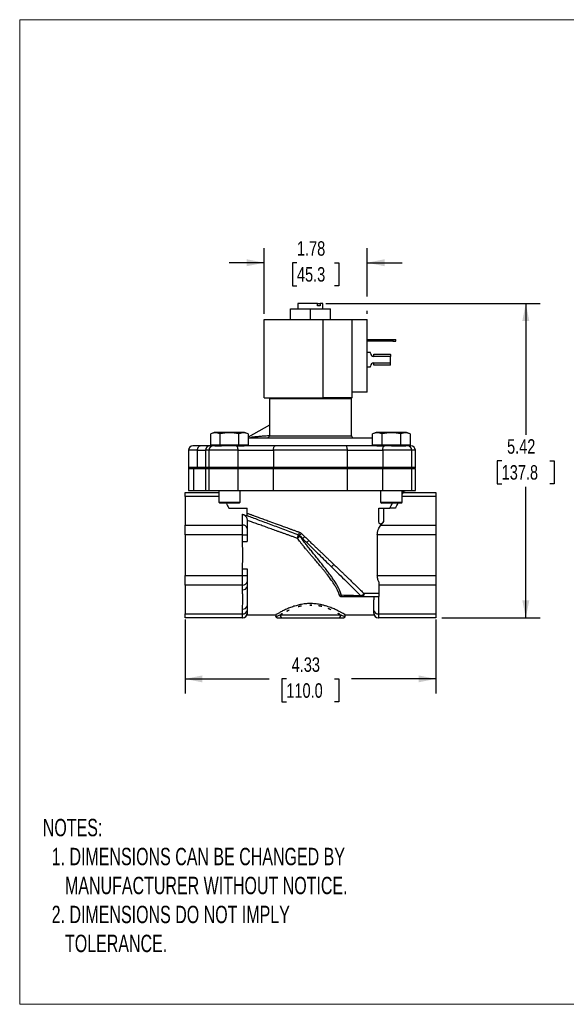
# Model space of a CAD drawing. Header units: inches. Extents: x 0 to 22, y 0 to 17.
# Tile 1 of 6: x 0 to 9.4, y 0 to 17. Entities that reach past the tile are written whole.
import ezdxf

# ---------------------------------------------------------------- set-up
doc = ezdxf.new("R2010")
doc.units = ezdxf.units.IN
doc.header["$LTSCALE"] = 2
doc.header["$MEASUREMENT"] = 0
doc.linetypes.add('SLD-Solid', pattern=[0])
doc.layers.add('DIMENSIONS', color=140, linetype='SLD-Solid', lineweight=25)
doc.layers.add('TEXT', color=140, linetype='SLD-Solid', lineweight=25)
doc.layers.add('SLD-DEFPOINTS', color=7, linetype='Continuous')
doc.styles.add('SLDTEXTSTYLE0', font='TXT', dxfattribs={"width": 0.75})
doc.styles.add('SLDTEXTSTYLE1', font='TXT', dxfattribs={"width": 0.688})
doc.dimstyles.new('SLDDIMSTYLE0', dxfattribs={"dimtxt": 0.25, "dimasz": 0.3, "dimexe": 0, "dimexo": 0.0625, "dimgap": 0.0625, "dimtad": 0, "dimtih": 1, "dimtoh": 1, "dimrnd": 1e-09, "dimzin": 12, "dimdsep": 46, "dimtxsty": 'SLDTEXTSTYLE0', "dimsah": 1, "dimcen": 0.09, "dimadec": 0, "dimazin": 3, "dimtfac": 1, "dimtofl": 0, "dimtmove": 0, "dimatfit": 3, "dimfxl": 0, "dimfrac": 2, "dimtolj": 1, "dimtzin": 12, "dimarcsym": 0})
doc.dimstyles.new('SLDDIMSTYLE1', dxfattribs={"dimtxt": 0.25, "dimasz": 0.3, "dimexe": 0, "dimexo": 0.0625, "dimgap": 0.0625, "dimtad": 0, "dimtih": 1, "dimtoh": 1, "dimrnd": 1e-09, "dimzin": 12, "dimdsep": 46, "dimtxsty": 'SLDTEXTSTYLE0', "dimsah": 1, "dimcen": 0.09, "dimadec": 0, "dimazin": 3, "dimtfac": 1, "dimtmove": 0, "dimatfit": 0, "dimfxl": 0, "dimfrac": 2, "dimtolj": 1, "dimtzin": 12, "dimarcsym": 0})

# ---------------------------------------------------------------- blocks, each defined once
blk = doc.blocks.new('Block2')
at = {"color": 7, "linetype": 'SLD-Solid', "lineweight": 18}
for p, q in [((22, 17), (0, 17)), ((0, 0), (0, 17)), ((22, 0), (0, 0))]:
    blk.add_line(p, q, dxfattribs=at)
blk = doc.blocks.new('_D')
at = {"layer": 'DIMENSIONS'}
for p, q in [((5.284, 12.098), (8.984, 12.098)), ((8.734, 12.098), (8.734, 9.835)), ((8.318, 9.384), (8.242, 9.384)), ((8.242, 9.384), (8.242, 8.987)), ((9.15, 9.384), (9.226, 9.384)), ((9.226, 9.384), (9.226, 8.987)), ((8.242, 8.987), (8.318, 8.987)), ((8.734, 6.674), (8.734, 8.936)), ((9.226, 8.987), (9.15, 8.987)), ((7.283, 6.674), (8.984, 6.674))]:
    blk.add_line(p, q, dxfattribs=at)
for points in [[(8.734, 12.098), (8.674, 11.798), (8.794, 11.798)], [(8.734, 6.674), (8.794, 6.974), (8.674, 6.974)]]:
    blk.add_solid(points, dxfattribs=at)
at = {"layer": 'DIMENSIONS', "char_height": 0.25, "attachment_point": 1, "style": 'SLDTEXTSTYLE0'}
for s, insert in [('5.42', (8.411, 9.757)), ('137.8', (8.318, 9.309))]:
    blk.add_mtext(s, dxfattribs=dict(at, insert=insert))
blk = doc.blocks.new('_D_1')
at = {"layer": 'DIMENSIONS'}
for p, q in [((4.217, 11.922), (4.217, 13.054)), ((5.999, 12.223), (5.999, 13.054)), ((4.217, 12.804), (3.617, 12.804)), ((4.785, 12.802), (4.709, 12.802)), ((4.709, 12.802), (4.709, 12.406)), ((5.431, 12.802), (5.508, 12.802)), ((5.508, 12.802), (5.508, 12.406)), ((5.999, 12.804), (6.599, 12.804)), ((4.709, 12.406), (4.785, 12.406)), ((5.508, 12.406), (5.431, 12.406)), ((5.999, 11.922), (5.999, 11.973))]:
    blk.add_line(p, q, dxfattribs=at)
for points in [[(4.217, 12.804), (3.917, 12.864), (3.917, 12.744)], [(5.999, 12.804), (6.299, 12.744), (6.299, 12.864)]]:
    blk.add_solid(points, dxfattribs=at)
at = {"layer": 'DIMENSIONS', "char_height": 0.25, "attachment_point": 1, "style": 'SLDTEXTSTYLE0'}
for s, insert in [('1.78', (4.785, 13.175)), ('45.3', (4.785, 12.728))]:
    blk.add_mtext(s, dxfattribs=dict(at, insert=insert))
blk = doc.blocks.new('_D_2')
at = {"layer": 'DIMENSIONS'}
for p, q in [((2.853, 6.643), (2.853, 5.369)), ((7.183, 6.643), (7.183, 5.369)), ((2.853, 5.619), (4.307, 5.619)), ((4.602, 5.617), (4.526, 5.617)), ((4.526, 5.617), (4.526, 5.22)), ((5.433, 5.617), (5.51, 5.617)), ((5.51, 5.617), (5.51, 5.22)), ((7.183, 5.619), (5.729, 5.619)), ((4.526, 5.22), (4.602, 5.22)), ((5.51, 5.22), (5.433, 5.22))]:
    blk.add_line(p, q, dxfattribs=at)
for points in [[(2.853, 5.619), (3.153, 5.559), (3.153, 5.679)], [(7.183, 5.619), (6.883, 5.679), (6.883, 5.559)]]:
    blk.add_solid(points, dxfattribs=at)
at = {"layer": 'DIMENSIONS', "char_height": 0.25, "attachment_point": 1, "style": 'SLDTEXTSTYLE0'}
for s, insert in [('4.33', (4.694, 5.99)), ('110.0', (4.602, 5.543))]:
    blk.add_mtext(s, dxfattribs=dict(at, insert=insert))

msp = doc.modelspace()

# ---------------------------------------------------------------- linework, layer by layer
for p, q in [((4.8, 12.098), (4.8, 12.008)), ((5.14, 12.098), (4.8, 12.098)), ((5.14, 12.058), (5.14, 12.098)), ((5.14, 12.098), (5.184, 12.098)), ((5.184, 12.098), (5.184, 12.058)), ((5.234, 12.098), (5.184, 12.098)), ((5.234, 12.008), (5.234, 12.098)), ((4.673, 11.822), (4.673, 12.008)), ((4.673, 12.008), (5.017, 12.008)), ((5.017, 11.822), (5.017, 12.008)), ((5.017, 12.008), (5.361, 12.008)), ((5.184, 12.058), (5.14, 12.058)), ((5.361, 11.822), (5.361, 12.008)), ((4.217, 10.472), (4.217, 11.822)), ((5.238, 10.472), (5.238, 11.822)), ((5.238, 11.822), (5.739, 11.822)), ((5.739, 10.572), (5.739, 11.822)), ((5.739, 11.822), (5.999, 11.822)), ((5.999, 10.572), (5.999, 11.822)), ((5.999, 11.481), (6.44, 11.481)), ((6.44, 11.449), (5.999, 11.449)), ((6.44, 11.481), (6.44, 11.449)), ((6.44, 11.481), (6.49, 11.481)), ((6.44, 11.449), (6.49, 11.449)), ((6.49, 11.449), (6.49, 11.481)), ((6.053, 11.256), (5.999, 11.256)), ((6.053, 11.244), (6.053, 11.256)), ((6.113, 11.184), (6.113, 11.225)), ((6.113, 11.225), (6.392, 11.225)), ((6.376, 11.225), (6.392, 11.225)), ((6.399, 11.222), (6.399, 11.184)), ((6.399, 11.184), (6.113, 11.184)), ((6.113, 11.077), (6.399, 11.077)), ((6.113, 11.036), (6.113, 11.077)), ((6.399, 11.077), (6.399, 11.184)), ((6.399, 11.039), (6.399, 11.077)), ((5.999, 11.006), (6.053, 11.006)), ((6.053, 11.006), (6.053, 11.017)), ((6.392, 11.036), (6.113, 11.036)), ((5.739, 10.472), (5.739, 10.572)), ((5.999, 10.572), (5.739, 10.572)), ((4.309, 10.456), (4.309, 9.814)), ((5.017, 10.456), (4.309, 10.456)), ((5.726, 10.456), (5.017, 10.456)), ((5.739, 10.472), (5.238, 10.472)), ((5.726, 9.814), (5.726, 10.456)), ((3.359, 9.873), (3.297, 9.851)), ((3.62, 9.873), (3.359, 9.873)), ((3.882, 9.873), (3.62, 9.873)), ((3.944, 9.851), (3.882, 9.873)), ((4.309, 9.997), (3.944, 9.791)), ((6.153, 9.873), (6.091, 9.851)), ((6.414, 9.873), (6.153, 9.873)), ((6.676, 9.873), (6.414, 9.873)), ((6.738, 9.851), (6.676, 9.873)), ((3.297, 9.655), (3.297, 9.851)), ((3.459, 9.655), (3.459, 9.851)), ((3.782, 9.655), (3.782, 9.851)), ((3.944, 9.851), (3.944, 9.655)), ((6.091, 9.777), (3.944, 9.777)), ((4.309, 9.814), (5.726, 9.814)), ((5.017, 9.783), (6.091, 9.783)), ((6.091, 9.655), (6.091, 9.851)), ((6.253, 9.655), (6.253, 9.851)), ((6.576, 9.655), (6.576, 9.851)), ((6.738, 9.851), (6.738, 9.655)), ((2.911, 9.566), (2.911, 9.268)), ((3.07, 9.566), (2.911, 9.566)), ((3.114, 9.645), (2.99, 9.645)), ((3.07, 9.268), (3.07, 9.566)), ((3.07, 9.566), (3.206, 9.566)), ((3.206, 9.566), (3.206, 9.268)), ((3.266, 9.566), (3.206, 9.566)), ((3.266, 9.566), (3.266, 9.268)), ((3.769, 9.566), (3.266, 9.566)), ((3.34, 9.645), (3.285, 9.645)), ((3.459, 9.655), (3.297, 9.655)), ((3.368, 9.645), (3.344, 9.645)), ((3.368, 9.655), (3.368, 9.645)), ((3.368, 9.645), (3.481, 9.645)), ((3.782, 9.655), (3.459, 9.655)), ((3.736, 9.645), (3.62, 9.645)), ((3.736, 9.645), (3.872, 9.645)), ((3.769, 9.268), (3.769, 9.566)), ((3.769, 9.566), (4.379, 9.566)), ((3.944, 9.655), (3.782, 9.655)), ((3.872, 9.645), (3.872, 9.655)), ((3.872, 9.648), (3.891, 9.648)), ((3.9, 9.648), (4.062, 9.648)), ((4.071, 9.648), (5.788, 9.648)), ((5.656, 9.566), (4.379, 9.566)), ((4.379, 9.566), (4.379, 9.268)), ((5.656, 9.268), (5.656, 9.566)), ((5.656, 9.566), (6.265, 9.566)), ((5.971, 9.648), (6.162, 9.648)), ((6.253, 9.655), (6.091, 9.655)), ((6.162, 9.655), (6.162, 9.645)), ((6.162, 9.645), (6.298, 9.645)), ((6.576, 9.655), (6.253, 9.655)), ((6.265, 9.566), (6.265, 9.268)), ((6.769, 9.566), (6.265, 9.566)), ((6.415, 9.645), (6.299, 9.645)), ((6.414, 9.645), (6.666, 9.645)), ((6.738, 9.655), (6.576, 9.655)), ((6.666, 9.645), (6.666, 9.655)), ((6.684, 9.645), (6.666, 9.645)), ((6.748, 9.645), (6.695, 9.645)), ((6.769, 9.268), (6.769, 9.566)), ((6.828, 9.566), (6.769, 9.566)), ((6.828, 9.268), (6.828, 9.566)), ((3.07, 9.268), (2.911, 9.268)), ((2.911, 9.252), (2.911, 8.87)), ((2.911, 9.252), (3.006, 9.252)), ((3.006, 8.87), (3.006, 9.252)), ((3.006, 9.252), (3.207, 9.252)), ((3.206, 9.268), (3.07, 9.268)), ((3.266, 9.268), (3.206, 9.268)), ((3.207, 9.252), (3.207, 8.87)), ((3.207, 9.252), (3.266, 9.252)), ((3.769, 9.268), (3.266, 9.268)), ((3.266, 9.252), (3.266, 8.87)), ((3.266, 9.252), (3.77, 9.252)), ((4.379, 9.268), (3.769, 9.268)), ((3.77, 8.87), (3.77, 9.252)), ((3.77, 9.252), (4.38, 9.252)), ((5.656, 9.268), (4.379, 9.268)), ((4.38, 8.87), (4.38, 9.252)), ((4.38, 9.252), (5.656, 9.252)), ((6.265, 9.268), (5.656, 9.268)), ((5.656, 8.87), (5.656, 9.252)), ((5.656, 9.252), (6.266, 9.252)), ((6.769, 9.268), (6.265, 9.268)), ((6.266, 8.87), (6.266, 9.252)), ((6.266, 9.252), (6.769, 9.252)), ((6.828, 9.268), (6.769, 9.268)), ((6.769, 8.87), (6.769, 9.252)), ((6.769, 9.252), (6.829, 9.252)), ((6.829, 8.87), (6.829, 9.252)), ((2.911, 8.87), (3.006, 8.87)), ((3.006, 8.87), (3.207, 8.87)), ((3.207, 8.87), (3.266, 8.87)), ((3.266, 8.87), (3.77, 8.87)), ((3.435, 8.87), (3.435, 8.672)), ((3.77, 8.87), (4.38, 8.87)), ((3.805, 8.672), (3.805, 8.87)), ((4.38, 8.87), (5.656, 8.87)), ((5.656, 8.87), (6.266, 8.87)), ((6.229, 8.87), (6.229, 8.672)), ((6.266, 8.87), (6.769, 8.87)), ((6.599, 8.672), (6.599, 8.87)), ((6.769, 8.87), (6.829, 8.87)), ((2.853, 8.839), (3.435, 8.839)), ((2.853, 8.77), (2.853, 8.839)), ((2.853, 8.77), (2.853, 8.274)), ((3.435, 8.77), (2.853, 8.77)), ((3.435, 8.672), (3.455, 8.652)), ((3.435, 8.672), (3.805, 8.672)), ((3.785, 8.652), (3.805, 8.672)), ((6.229, 8.672), (6.249, 8.652)), ((6.229, 8.672), (6.599, 8.672)), ((6.579, 8.652), (6.599, 8.672)), ((7.183, 8.77), (6.599, 8.77)), ((6.625, 8.839), (7.183, 8.839)), ((7.183, 8.839), (7.183, 8.77)), ((7.183, 8.77), (7.183, 8.274)), ((3.785, 8.652), (3.455, 8.652)), ((3.608, 8.569), (3.926, 8.569)), ((3.926, 8.479), (3.926, 8.569)), ((6.198, 8.346), (6.198, 8.569)), ((6.198, 8.569), (6.388, 8.569)), ((6.579, 8.652), (6.249, 8.652)), ((6.278, 8.569), (6.278, 8.33)), ((3.846, 8.274), (3.846, 8.461)), ((3.926, 8.356), (3.925, 8.356)), ((2.853, 8.274), (3.846, 8.274)), ((2.853, 8.107), (2.853, 8.274)), ((3.846, 8.107), (3.846, 8.274)), ((3.926, 8.298), (3.926, 8.218)), ((3.926, 8.218), (3.926, 8.107)), ((6.233, 8.274), (7.183, 8.274)), ((7.183, 8.274), (7.183, 8.107)), ((3.846, 8.107), (2.853, 8.107)), ((2.853, 8.107), (2.853, 7.406)), ((3.846, 8.107), (3.926, 8.107)), ((3.846, 7.993), (3.846, 8.107)), ((3.846, 7.993), (3.926, 7.993)), ((3.926, 8.107), (3.926, 7.993)), ((4.796, 8.06), (4.81, 8.06)), ((6.172, 8.107), (6.172, 7.406)), ((7.183, 8.107), (6.172, 8.107)), ((7.183, 8.107), (7.183, 7.406)), ((3.846, 7.406), (3.846, 7.52)), ((3.846, 7.52), (3.926, 7.52)), ((3.926, 7.52), (3.926, 7.406)), ((2.853, 7.239), (2.853, 7.406)), ((2.853, 7.406), (3.846, 7.406)), ((3.846, 7.239), (3.846, 7.406)), ((3.846, 7.406), (3.926, 7.406)), ((3.926, 7.406), (3.926, 7.296)), ((6.172, 7.406), (7.183, 7.406)), ((7.183, 7.406), (7.183, 7.239)), ((3.846, 7.239), (2.853, 7.239)), ((2.853, 7.239), (2.853, 6.743)), ((3.846, 7.158), (3.846, 7.239)), ((3.926, 7.296), (3.926, 7.215)), ((3.926, 7.215), (3.926, 6.88)), ((6.198, 7.294), (6.198, 7.092)), ((7.183, 7.239), (6.198, 7.239)), ((7.183, 7.239), (7.183, 6.743)), ((6.198, 7.092), (5.943, 7.092)), ((6.19, 7.042), (6.19, 6.743)), ((3.846, 6.743), (3.846, 6.824)), ((3.926, 6.88), (3.926, 6.8)), ((6.11, 6.8), (6.11, 6.88)), ((2.853, 6.743), (3.846, 6.743)), ((2.853, 6.674), (2.853, 6.743)), ((3.846, 6.674), (2.853, 6.674)), ((3.846, 6.674), (3.846, 6.743)), ((3.926, 6.8), (3.926, 6.754)), ((3.926, 6.754), (3.926, 6.727)), ((3.926, 6.727), (4.418, 6.727)), ((4.418, 6.727), (4.418, 6.692)), ((4.494, 6.724), (5.542, 6.724)), ((5.616, 6.727), (6.11, 6.727)), ((5.618, 6.692), (5.618, 6.727)), ((6.11, 6.754), (6.11, 6.8)), ((6.11, 6.754), (6.11, 6.727)), ((6.19, 6.743), (7.183, 6.743)), ((6.19, 6.743), (6.19, 6.674)), ((7.183, 6.674), (6.19, 6.674)), ((7.183, 6.743), (7.183, 6.674))]:
    msp.add_line(p, q)
at = {"flags": 128}
for points in [[(3.07, 9.566), (3.071, 9.581), (3.073, 9.596), (3.077, 9.609), (3.083, 9.621), (3.09, 9.631), (3.097, 9.638), (3.105, 9.643), (3.114, 9.645)], [(3.769, 9.566), (3.769, 9.581), (3.767, 9.596), (3.764, 9.609), (3.759, 9.621), (3.754, 9.631), (3.749, 9.638), (3.742, 9.643), (3.736, 9.645)], [(4.379, 9.566), (4.379, 9.581), (4.381, 9.596), (4.384, 9.609), (4.387, 9.621), (4.391, 9.631), (4.396, 9.638), (4.401, 9.643), (4.407, 9.645)], [(5.656, 9.566), (5.655, 9.581), (5.653, 9.596), (5.651, 9.609), (5.647, 9.621), (5.643, 9.631), (5.638, 9.638), (5.633, 9.643), (5.628, 9.645)], [(6.265, 9.566), (6.266, 9.581), (6.268, 9.596), (6.271, 9.609), (6.275, 9.621), (6.28, 9.631), (6.286, 9.638), (6.292, 9.643), (6.299, 9.645)]]:
    msp.add_lwpolyline(points, dxfattribs=at)
for centre, radius, start, end in [((6.113, 11.244), 0.06, 180, 270), ((6.113, 11.017), 0.06, 90, 180), ((4.34, 10.456), 0.031, 148.927, 180), ((5.695, 10.456), 0.031, 0, 31.073), ((3.995, 9.805), 0.0221, 274.1038, 338.5035), ((4.278, 9.814), 0.031, 270, 0), ((5.757, 9.814), 0.031, 180, 270), ((2.99, 9.566), 0.079, 90, 180), ((3.285, 9.566), 0.079, 90, 180), ((3.345, 9.566), 0.079, 90, 180), ((6.69, 9.566), 0.079, 0, 90), ((6.749, 9.566), 0.079, 0, 90), ((2.942, 9.268), 0.031, 180, 211.073), ((3.12, 9.267), 0.0506, 179.6378, 198.0524), ((3.237, 9.268), 0.031, 180, 211.073), ((3.297, 9.268), 0.031, 180, 211.073), ((3.703, 9.267), 0.0658, 346.2755, 0.3331), ((4.457, 9.267), 0.0783, 179.7014, 191.4914), ((5.577, 9.267), 0.0783, 348.5086, 0.2986), ((6.331, 9.267), 0.0658, 179.6669, 193.7245), ((6.738, 9.268), 0.031, 328.927, 0), ((6.797, 9.268), 0.031, 328.927, 0), ((6.625, 8.916), 0.0766, 250.0819, 269.9843), ((6.663, 8.919), 0.08, 218.2249, 270), ((5.018, 9.287), 1.583, 203.6725, 207.0066), ((5.018, 9.344), 1.663, 332.2077, 335.4042), ((3.856, 8.203), 0.0714, 11.4218, 98.0495), ((6.253, 8.339), 0.0577, 213.4787, 228.7317), ((5.018, 9.287), 1.583, 320.184, 322.7696), ((4.792, 8.06), 0.05, 38.5702, 69.4191), ((4.793, 8.059), 0.05, 41.5414, 69.4191), ((4.92, 8.104), 0.108, 153.3233, 179.1595), ((4.97, 8.006), 0.165, 131.5056, 147.8027), ((5.111, 7.869), 0.282, 133.1757, 142.9198), ((5.742, 7.251), 1.067, 134.8866, 137.5352), ((5.326, 7.67), 0.122, 294.2968, 321.9964), ((3.856, 7.31), 0.0714, 261.9505, 348.5782), ((3.856, 7.229), 0.0714, 261.9505, 348.5782), ((5.527, 7.009), 0.0583, 65.4902, 99.4762), ((3.856, 6.895), 0.0714, 261.9505, 348.5782), ((3.856, 6.814), 0.0714, 261.9505, 348.5782), ((3.846, 6.754), 0.08, 270, 0), ((3.851, 6.754), 0.08, 269.9972, 341.7001), ((4.541, 6.721), 0.0472, 176.3903, 265.8654), ((5.495, 6.721), 0.0472, 274.1346, 3.6097), ((6.185, 6.754), 0.08, 198.2768, 270.0028), ((6.18, 6.814), 0.0714, 191.4218, 278.0495), ((6.19, 6.754), 0.08, 180, 270)]:
    msp.add_arc(centre, radius, start, end)
for centre, major_axis, ratio, start_param, end_param in [((6.392, 11.184), (0, 0.041), 0.506667, 5.908896, 6.283185), ((6.392, 11.077), (0, 0.041), 0.506667, 3.141593, 3.515882), ((5.018, 9.401), (0, 1.663), 0.95188, 4.18845, 4.245355)]:
    msp.add_ellipse(centre, major_axis=major_axis, ratio=ratio, start_param=start_param, end_param=end_param)
for points, knots in [([(4.217, 11.822), (4.217, 11.822), (4.224, 11.822), (4.239, 11.822), (4.253, 11.822), (4.274, 11.822), (4.301, 11.822), (4.329, 11.822), (4.363, 11.822), (4.402, 11.822), (4.442, 11.822), (4.486, 11.822), (4.536, 11.822), (4.585, 11.822), (4.638, 11.822), (4.695, 11.822), (4.752, 11.822), (4.811, 11.822), (4.872, 11.822), (4.933, 11.822), (4.994, 11.822), (5.056, 11.822), (5.118, 11.822), (5.178, 11.822), (5.238, 11.822)], [0, 0, 0, 0, 0.125, 0.125, 0.125, 0.25, 0.25, 0.25, 0.375, 0.375, 0.375, 0.5, 0.5, 0.5, 0.625, 0.625, 0.625, 0.75, 0.75, 0.75, 0.875, 0.875, 0.875, 1, 1, 1, 1]), ([(4.217, 10.472), (4.217, 10.472), (4.224, 10.472), (4.239, 10.472), (4.253, 10.472), (4.274, 10.472), (4.301, 10.472), (4.329, 10.472), (4.363, 10.472), (4.402, 10.472), (4.442, 10.472), (4.486, 10.472), (4.536, 10.472), (4.585, 10.472), (4.638, 10.472), (4.695, 10.472), (4.752, 10.472), (4.811, 10.472), (4.872, 10.472), (4.933, 10.472), (4.994, 10.472), (5.056, 10.472), (5.118, 10.472), (5.178, 10.472), (5.238, 10.472)], [0, 0, 0, 0, 0.125, 0.125, 0.125, 0.25, 0.25, 0.25, 0.375, 0.375, 0.375, 0.5, 0.5, 0.5, 0.625, 0.625, 0.625, 0.75, 0.75, 0.75, 0.875, 0.875, 0.875, 1, 1, 1, 1]), ([(3.459, 9.851), (3.445, 9.855), (3.432, 9.859), (3.405, 9.865), (3.378, 9.868), (3.351, 9.865), (3.324, 9.859), (3.31, 9.855), (3.297, 9.851)], [0, 0, 0, 0, 0.25, 0.25, 0.5, 0.75, 0.75, 1, 1, 1, 1]), ([(3.782, 9.851), (3.728, 9.86), (3.675, 9.866), (3.566, 9.866), (3.512, 9.86), (3.459, 9.851)], [0, 0, 0, 0, 0.5, 0.5, 1, 1, 1, 1]), ([(3.944, 9.851), (3.93, 9.855), (3.917, 9.859), (3.89, 9.865), (3.863, 9.868), (3.836, 9.865), (3.809, 9.859), (3.795, 9.855), (3.782, 9.851)], [0, 0, 0, 0, 0.25, 0.25, 0.5, 0.75, 0.75, 1, 1, 1, 1]), ([(6.253, 9.851), (6.239, 9.855), (6.226, 9.859), (6.199, 9.865), (6.172, 9.868), (6.145, 9.865), (6.118, 9.859), (6.104, 9.855), (6.091, 9.851)], [0, 0, 0, 0, 0.25, 0.25, 0.5, 0.75, 0.75, 1, 1, 1, 1]), ([(6.576, 9.851), (6.522, 9.86), (6.469, 9.866), (6.36, 9.866), (6.306, 9.86), (6.253, 9.851)], [0, 0, 0, 0, 0.5, 0.5, 1, 1, 1, 1]), ([(6.738, 9.851), (6.724, 9.855), (6.711, 9.859), (6.684, 9.865), (6.657, 9.868), (6.63, 9.865), (6.603, 9.859), (6.589, 9.855), (6.576, 9.851)], [0, 0, 0, 0, 0.25, 0.25, 0.5, 0.75, 0.75, 1, 1, 1, 1]), ([(3.944, 9.783), (3.944, 9.783), (3.95, 9.783), (3.967, 9.783), (3.999, 9.783), (4.048, 9.783), (4.108, 9.783), (4.168, 9.783), (4.226, 9.783), (4.299, 9.783), (4.393, 9.783), (4.495, 9.783), (4.589, 9.783), (4.673, 9.783), (4.772, 9.783), (4.887, 9.783), (4.974, 9.783), (5.017, 9.783)], [0, 0, 0, 0, 0.01221, 0.071111, 0.130222, 0.216139, 0.302084, 0.359438, 0.416623, 0.474001, 0.562507, 0.651039, 0.710126, 0.769027, 0.828139, 0.914062, 1, 1, 1, 1]), ([(3.986, 9.784), (3.987, 9.785), (3.989, 9.787), (3.993, 9.789), (3.997, 9.791), (4.002, 9.793), (4.008, 9.795), (4.013, 9.796), (4.015, 9.796)], [0, 0, 0, 0, 0.123911, 0.247868, 0.372841, 0.499778, 0.745472, 1, 1, 1, 1]), ([(4.015, 9.796), (4.023, 9.797), (4.038, 9.799), (4.062, 9.801), (4.089, 9.803), (4.118, 9.806), (4.152, 9.809), (4.191, 9.813), (4.233, 9.816), (4.272, 9.819), (4.298, 9.821), (4.309, 9.822)], [0, 0, 0, 0, 0.084946, 0.179325, 0.274879, 0.37536, 0.490326, 0.625442, 0.759977, 0.901549, 1, 1, 1, 1]), ([(3.285, 9.645), (3.285, 9.645), (3.283, 9.645), (3.278, 9.645), (3.274, 9.645), (3.271, 9.645), (3.263, 9.645), (3.25, 9.645), (3.228, 9.645), (3.21, 9.645), (3.197, 9.645), (3.189, 9.645), (3.18, 9.645), (3.171, 9.645), (3.165, 9.645), (3.158, 9.645), (3.151, 9.645), (3.139, 9.645), (3.126, 9.645), (3.117, 9.645), (3.114, 9.645)], [0, 0, 0, 0, 0.0133, 0.0691228, 0.1249444, 0.1285624, 0.1571816, 0.3143727, 0.4410465, 0.5712685, 0.6141341, 0.6569991, 0.6998641, 0.7427296, 0.7855961, 0.7965595, 0.8327189, 0.8925328, 0.9591093, 1, 1, 1, 1]), ([(3.62, 9.645), (3.608, 9.645), (3.586, 9.645), (3.541, 9.645), (3.502, 9.645), (3.473, 9.645), (3.457, 9.645), (3.442, 9.645), (3.424, 9.645), (3.406, 9.645), (3.391, 9.645), (3.379, 9.645), (3.371, 9.645), (3.363, 9.645), (3.357, 9.645), (3.353, 9.645), (3.35, 9.645), (3.348, 9.645), (3.347, 9.645), (3.346, 9.645), (3.345, 9.645), (3.345, 9.645), (3.345, 9.645), (3.345, 9.645), (3.345, 9.645), (3.345, 9.645), (3.345, 9.645)], [0, 0, 0, 0, 0.078589, 0.157179, 0.319128, 0.359753, 0.394132, 0.455236, 0.493704, 0.560118, 0.638681, 0.678023, 0.712197, 0.770405, 0.808365, 0.841438, 0.88688, 0.904736, 0.922592, 0.940447, 0.958303, 0.958388, 0.959092, 0.961072, 0.968601, 1, 1, 1, 1]), ([(4.407, 9.645), (4.401, 9.645), (4.391, 9.645), (4.375, 9.645), (4.358, 9.645), (4.342, 9.645), (4.317, 9.645), (4.284, 9.645), (4.242, 9.645), (4.199, 9.645), (4.141, 9.645), (4.083, 9.645), (4.025, 9.645), (3.968, 9.645), (3.911, 9.645), (3.862, 9.645), (3.835, 9.645), (3.812, 9.645), (3.788, 9.645), (3.762, 9.645), (3.744, 9.645), (3.736, 9.645)], [0, 0, 0, 0, 0.02475, 0.049501, 0.074251, 0.099002, 0.123752, 0.185639, 0.247524, 0.310711, 0.373752, 0.499999, 0.563185, 0.626226, 0.752474, 0.814417, 0.847399, 0.876221, 0.917481, 0.95874, 1, 1, 1, 1]), ([(5.017, 9.645), (5.009, 9.645), (4.991, 9.645), (4.965, 9.645), (4.939, 9.645), (4.913, 9.645), (4.887, 9.645), (4.861, 9.645), (4.827, 9.645), (4.775, 9.645), (4.707, 9.645), (4.63, 9.645), (4.571, 9.645), (4.521, 9.645), (4.481, 9.645), (4.44, 9.645), (4.416, 9.645), (4.407, 9.645)], [0, 0, 0, 0, 0.041665, 0.08333, 0.124996, 0.166661, 0.208326, 0.249991, 0.291699, 0.37487, 0.500005, 0.624992, 0.749978, 0.792499, 0.874857, 0.952504, 1, 1, 1, 1]), ([(5.628, 9.645), (5.62, 9.645), (5.603, 9.645), (5.579, 9.645), (5.554, 9.645), (5.529, 9.645), (5.504, 9.645), (5.479, 9.645), (5.446, 9.645), (5.396, 9.645), (5.328, 9.645), (5.251, 9.645), (5.19, 9.645), (5.138, 9.645), (5.096, 9.645), (5.053, 9.645), (5.027, 9.645), (5.017, 9.645)], [0, 0, 0, 0, 0.041665, 0.08333, 0.124996, 0.166661, 0.208326, 0.249991, 0.291699, 0.37487, 0.500005, 0.624992, 0.749978, 0.792499, 0.874857, 0.952504, 1, 1, 1, 1]), ([(6.299, 9.645), (6.293, 9.645), (6.283, 9.645), (6.267, 9.645), (6.252, 9.645), (6.236, 9.645), (6.212, 9.645), (6.179, 9.645), (6.138, 9.645), (6.095, 9.645), (6.038, 9.645), (5.98, 9.645), (5.922, 9.645), (5.864, 9.645), (5.807, 9.645), (5.757, 9.645), (5.729, 9.645), (5.706, 9.645), (5.681, 9.645), (5.654, 9.645), (5.637, 9.645), (5.628, 9.645)], [0, 0, 0, 0, 0.02475, 0.049501, 0.074251, 0.099002, 0.123752, 0.185639, 0.247524, 0.310711, 0.373752, 0.499999, 0.563185, 0.626226, 0.752474, 0.814417, 0.847399, 0.876221, 0.917481, 0.95874, 1, 1, 1, 1]), ([(6.688, 9.645), (6.689, 9.645), (6.69, 9.645), (6.688, 9.645), (6.685, 9.645), (6.68, 9.645), (6.673, 9.645), (6.663, 9.645), (6.65, 9.645), (6.638, 9.645), (6.626, 9.645), (6.614, 9.645), (6.602, 9.645), (6.594, 9.645), (6.586, 9.645), (6.577, 9.645), (6.567, 9.645), (6.557, 9.645), (6.55, 9.645), (6.547, 9.645), (6.546, 9.645), (6.545, 9.645), (6.534, 9.645), (6.513, 9.645), (6.489, 9.645), (6.474, 9.645), (6.465, 9.645), (6.457, 9.645), (6.451, 9.645), (6.446, 9.645), (6.44, 9.645), (6.429, 9.645), (6.42, 9.645), (6.415, 9.645)], [0, 0, 0, 0, 0.041502, 0.082115, 0.116485, 0.177574, 0.216031, 0.282428, 0.36097, 0.400302, 0.434467, 0.49266, 0.53061, 0.545285, 0.572331, 0.599376, 0.626422, 0.653468, 0.680513, 0.68062, 0.681389, 0.683466, 0.691222, 0.771739, 0.842772, 0.86242, 0.882067, 0.901715, 0.921363, 0.925373, 0.938638, 0.960603, 1, 1, 1, 1]), ([(6.625, 8.839), (6.624, 8.839), (6.62, 8.839), (6.614, 8.835), (6.61, 8.824), (6.602, 8.812), (6.599, 8.806)], [0, 0, 0, 0, 0.078227, 0.395302, 0.722403, 1, 1, 1, 1]), ([(6.488, 8.569), (6.483, 8.569), (6.478, 8.569), (6.467, 8.569), (6.462, 8.569), (6.447, 8.569), (6.438, 8.569), (6.421, 8.569), (6.413, 8.569), (6.4, 8.569), (6.393, 8.569), (6.388, 8.569)], [0, 0, 0, 0, 0.125, 0.125, 0.25, 0.25, 0.5, 0.5, 0.75, 0.75, 1, 1, 1, 1]), ([(3.846, 8.461), (3.851, 8.459), (3.857, 8.457), (3.868, 8.452), (3.873, 8.449), (3.883, 8.443), (3.888, 8.44), (3.897, 8.432), (3.902, 8.427), (3.909, 8.418), (3.912, 8.413), (3.917, 8.402), (3.919, 8.396), (3.922, 8.384), (3.923, 8.378), (3.924, 8.367), (3.924, 8.361), (3.925, 8.356)], [0, 0, 0, 0, 0.125, 0.125, 0.25, 0.25, 0.375, 0.375, 0.5, 0.5, 0.625, 0.625, 0.75, 0.75, 0.875, 0.875, 1, 1, 1, 1]), ([(3.926, 8.479), (3.932, 8.477), (3.944, 8.472), (3.963, 8.465), (3.983, 8.458), (4.003, 8.451), (4.023, 8.443), (4.061, 8.43), (4.118, 8.409), (4.199, 8.38), (4.295, 8.344), (4.412, 8.302), (4.515, 8.265), (4.589, 8.237), (4.632, 8.222), (4.676, 8.206), (4.723, 8.189), (4.773, 8.171), (4.807, 8.158), (4.824, 8.152)], [0, 0, 0, 0, 0.02488, 0.049928, 0.075144, 0.100529, 0.126083, 0.151806, 0.242574, 0.336584, 0.43385, 0.570625, 0.718346, 0.759796, 0.803443, 0.849287, 0.897328, 0.947565, 1, 1, 1, 1]), ([(3.926, 8.438), (3.926, 8.438), (3.926, 8.439), (3.926, 8.442), (3.926, 8.444), (3.926, 8.451), (3.926, 8.456), (3.926, 8.466), (3.926, 8.473), (3.926, 8.479)], [0, 0, 0, 0, 0.25, 0.25, 0.5, 0.5, 0.75, 0.75, 1, 1, 1, 1]), ([(3.926, 8.438), (3.985, 8.416), (4.05, 8.392), (4.186, 8.34), (4.259, 8.313), (4.409, 8.257), (4.487, 8.227), (4.648, 8.167), (4.73, 8.136), (4.813, 8.105)], [0, 0, 0, 0, 0.25, 0.25, 0.5, 0.5, 0.75, 0.75, 1, 1, 1, 1]), ([(4.791, 8.046), (4.773, 8.052), (4.737, 8.065), (4.683, 8.085), (4.631, 8.103), (4.58, 8.122), (4.529, 8.14), (4.481, 8.157), (4.433, 8.174), (4.386, 8.191), (4.326, 8.213), (4.252, 8.239), (4.166, 8.27), (4.083, 8.3), (4.003, 8.328), (3.951, 8.347), (3.926, 8.356)], [0, 0, 0, 0, 0.062664, 0.124041, 0.184131, 0.242934, 0.300451, 0.356681, 0.411626, 0.465285, 0.517659, 0.621045, 0.720967, 0.817431, 0.91044, 1, 1, 1, 1]), ([(6.205, 8.307), (6.202, 8.312), (6.2, 8.319), (6.198, 8.332), (6.198, 8.339), (6.198, 8.346)], [0, 0, 0, 0, 0.5, 0.5, 1, 1, 1, 1]), ([(6.172, 8.107), (6.172, 8.124), (6.174, 8.14), (6.178, 8.164), (6.18, 8.172), (6.185, 8.187), (6.187, 8.194), (6.196, 8.215), (6.202, 8.229), (6.217, 8.253), (6.225, 8.264), (6.233, 8.274)], [0, 0, 0, 0, 0.25, 0.25, 0.375, 0.375, 0.5, 0.5, 0.75, 0.75, 1, 1, 1, 1]), ([(6.215, 8.295), (6.213, 8.297), (6.211, 8.298), (6.208, 8.302), (6.206, 8.304), (6.205, 8.307)], [0, 0, 0, 0, 0.5, 0.5, 1, 1, 1, 1]), ([(6.278, 8.33), (6.273, 8.324), (6.269, 8.319), (6.259, 8.309), (6.255, 8.305), (6.244, 8.297), (6.238, 8.294), (6.23, 8.292), (6.227, 8.292), (6.221, 8.293), (6.218, 8.294), (6.215, 8.295)], [0, 0, 0, 0, 0.25, 0.25, 0.5, 0.5, 0.75, 0.75, 0.875, 0.875, 1, 1, 1, 1]), ([(3.846, 7.52), (3.846, 7.56), (3.847, 7.599), (3.85, 7.678), (3.851, 7.717), (3.851, 7.796), (3.85, 7.835), (3.847, 7.914), (3.846, 7.954), (3.846, 7.993)], [0, 0, 0, 0, 0.25, 0.25, 0.5, 0.5, 0.75, 0.75, 1, 1, 1, 1]), ([(4.81, 8.06), (4.809, 8.059), (4.806, 8.057), (4.802, 8.054), (4.797, 8.05), (4.793, 8.047), (4.791, 8.046)], [0, 0, 0, 0, 0.18853, 0.418066, 0.682717, 1, 1, 1, 1]), ([(4.791, 8.046), (4.792, 8.047), (4.793, 8.05), (4.794, 8.054), (4.795, 8.057), (4.796, 8.059), (4.796, 8.06)], [0, 0, 0, 0, 0.305818, 0.595968, 0.824391, 1, 1, 1, 1]), ([(5.027, 7.757), (5.021, 7.763), (5.01, 7.776), (4.994, 7.795), (4.98, 7.812), (4.96, 7.835), (4.936, 7.865), (4.905, 7.902), (4.875, 7.939), (4.845, 7.976), (4.817, 8.012), (4.799, 8.035), (4.791, 8.046)], [0, 0, 0, 0, 0.070918, 0.135972, 0.195161, 0.248486, 0.37962, 0.498706, 0.635039, 0.764017, 0.885662, 1, 1, 1, 1]), ([(4.796, 8.06), (4.797, 8.061), (4.798, 8.064), (4.799, 8.068), (4.8, 8.071), (4.801, 8.074), (4.803, 8.079), (4.805, 8.085), (4.807, 8.093), (4.808, 8.099), (4.809, 8.103), (4.809, 8.105), (4.809, 8.106), (4.809, 8.107), (4.809, 8.107)], [0, 0, 0, 0, 0.0580386, 0.1115708, 0.1600993, 0.2032319, 0.2406754, 0.3758762, 0.5000349, 0.6279719, 0.7518974, 0.8340154, 0.9169163, 1, 1, 1, 1]), ([(4.809, 8.107), (4.813, 8.105), (4.817, 8.103), (4.825, 8.097), (4.829, 8.093), (4.832, 8.089)], [0, 0, 0, 0, 0.5, 0.5, 1, 1, 1, 1]), ([(4.832, 8.089), (4.832, 8.089), (4.832, 8.088), (4.832, 8.087), (4.832, 8.086), (4.831, 8.084), (4.831, 8.083), (4.829, 8.08), (4.827, 8.078), (4.824, 8.074), (4.82, 8.07), (4.815, 8.065), (4.812, 8.062), (4.81, 8.06)], [0, 0, 0, 0, 0.069071, 0.137097, 0.205227, 0.274596, 0.346268, 0.421192, 0.500175, 0.620855, 0.75638, 0.870665, 1, 1, 1, 1]), ([(4.824, 8.152), (4.826, 8.151), (4.83, 8.15), (4.836, 8.147), (4.841, 8.144), (4.846, 8.141), (4.851, 8.138), (4.856, 8.134), (4.859, 8.131), (4.861, 8.13)], [0, 0, 0, 0, 0.145082, 0.288584, 0.431002, 0.57284, 0.714611, 0.856828, 1, 1, 1, 1]), ([(5.551, 7.062), (5.55, 7.066), (5.548, 7.073), (5.545, 7.084), (5.542, 7.095), (5.538, 7.106), (5.534, 7.117), (5.53, 7.129), (5.525, 7.14), (5.52, 7.152), (5.514, 7.163), (5.509, 7.175), (5.495, 7.204), (5.469, 7.251), (5.429, 7.314), (5.384, 7.379), (5.338, 7.443), (5.289, 7.507), (5.223, 7.592), (5.154, 7.678), (5.085, 7.763), (5.033, 7.828), (4.981, 7.893), (4.939, 7.947), (4.905, 7.991), (4.88, 8.024), (4.855, 8.057), (4.839, 8.078), (4.832, 8.089)], [0, 0, 0, 0, 0.011009, 0.022086, 0.033237, 0.044469, 0.055791, 0.067207, 0.078727, 0.090354, 0.102097, 0.113961, 0.125951, 0.187085, 0.251337, 0.312821, 0.376678, 0.438299, 0.501503, 0.625272, 0.6871, 0.749264, 0.812047, 0.874448, 0.906327, 0.937859, 0.969073, 1, 1, 1, 1]), ([(4.989, 8.007), (4.998, 7.999), (5.014, 7.983), (5.039, 7.959), (5.062, 7.937), (5.085, 7.916), (5.106, 7.896), (5.126, 7.877), (5.144, 7.859), (5.161, 7.843), (5.178, 7.828), (5.192, 7.813), (5.218, 7.789), (5.253, 7.756), (5.299, 7.712), (5.342, 7.671), (5.383, 7.632), (5.409, 7.607), (5.422, 7.595)], [0, 0, 0, 0, 0.05935, 0.115922, 0.169714, 0.220727, 0.26896, 0.314415, 0.35709, 0.396986, 0.434103, 0.468441, 0.499999, 0.60933, 0.713995, 0.813995, 0.90933, 1, 1, 1, 1]), ([(4.955, 7.971), (5.025, 7.902), (5.096, 7.833), (5.236, 7.695), (5.306, 7.627), (5.376, 7.558)], [0, 0, 0, 0, 0.5, 0.5, 1, 1, 1, 1]), ([(5.517, 7.067), (5.516, 7.07), (5.515, 7.077), (5.511, 7.087), (5.508, 7.098), (5.504, 7.108), (5.5, 7.119), (5.495, 7.13), (5.49, 7.141), (5.48, 7.162), (5.463, 7.195), (5.43, 7.251), (5.38, 7.324), (5.326, 7.396), (5.279, 7.455), (5.245, 7.498), (5.209, 7.541), (5.178, 7.578), (5.15, 7.611), (5.125, 7.641), (5.096, 7.675), (5.063, 7.714), (5.039, 7.742), (5.027, 7.757)], [0, 0, 0, 0, 0.01504, 0.030264, 0.045683, 0.061304, 0.077135, 0.093183, 0.109457, 0.125963, 0.186879, 0.252007, 0.368765, 0.502403, 0.562849, 0.627808, 0.687229, 0.752114, 0.788239, 0.83109, 0.880667, 0.93697, 1, 1, 1, 1]), ([(5.376, 7.558), (5.465, 7.471), (5.552, 7.385), (5.723, 7.217), (5.806, 7.134), (5.887, 7.053)], [0, 0, 0, 0, 0.5, 0.5, 1, 1, 1, 1]), ([(5.422, 7.595), (5.43, 7.587), (5.447, 7.571), (5.471, 7.548), (5.495, 7.525), (5.518, 7.503), (5.541, 7.481), (5.564, 7.459), (5.586, 7.438), (5.607, 7.417), (5.629, 7.397), (5.649, 7.377), (5.67, 7.357), (5.705, 7.323), (5.755, 7.275), (5.808, 7.223), (5.85, 7.183), (5.881, 7.152), (5.912, 7.122), (5.933, 7.102), (5.943, 7.092)], [0, 0, 0, 0, 0.045304, 0.089946, 0.133926, 0.177243, 0.219898, 0.261892, 0.303224, 0.343895, 0.383905, 0.423254, 0.461942, 0.499971, 0.626957, 0.749313, 0.811848, 0.874472, 0.937189, 1, 1, 1, 1]), ([(6.198, 7.294), (6.19, 7.311), (6.183, 7.328), (6.177, 7.357), (6.175, 7.366), (6.173, 7.386), (6.172, 7.396), (6.172, 7.406)], [0, 0, 0, 0, 0.5, 0.5, 0.75, 0.75, 1, 1, 1, 1]), ([(3.846, 6.824), (3.846, 6.852), (3.847, 6.88), (3.85, 6.935), (3.851, 6.963), (3.851, 7.019), (3.85, 7.047), (3.847, 7.103), (3.846, 7.13), (3.846, 7.158)], [0, 0, 0, 0, 0.25, 0.25, 0.5, 0.5, 0.75, 0.75, 1, 1, 1, 1]), ([(5.535, 7.042), (5.534, 7.042), (5.531, 7.044), (5.528, 7.047), (5.525, 7.051), (5.52, 7.058), (5.518, 7.064), (5.517, 7.067)], [0, 0, 0, 0, 0.122781, 0.246507, 0.37194, 0.678861, 1, 1, 1, 1]), ([(5.535, 7.042), (5.54, 7.042), (5.545, 7.042), (5.554, 7.042), (5.559, 7.042), (5.572, 7.042), (5.581, 7.042), (5.589, 7.042)], [0, 0, 0, 0, 0.25, 0.25, 0.5, 0.5, 1, 1, 1, 1]), ([(5.887, 7.053), (5.831, 7.054), (5.775, 7.056), (5.663, 7.059), (5.607, 7.061), (5.551, 7.062)], [0, 0, 0, 0, 0.5, 0.5, 1, 1, 1, 1]), ([(5.551, 7.062), (5.551, 7.062), (5.551, 7.06), (5.551, 7.058), (5.552, 7.056), (5.553, 7.053), (5.556, 7.05), (5.561, 7.046), (5.568, 7.044), (5.574, 7.042), (5.582, 7.042), (5.586, 7.042), (5.589, 7.042)], [0, 0, 0, 0, 0.069868, 0.134621, 0.194487, 0.249776, 0.379211, 0.500202, 0.616673, 0.750747, 0.866408, 1, 1, 1, 1]), ([(5.589, 7.042), (5.643, 7.042), (5.697, 7.042), (5.805, 7.042), (5.86, 7.042), (5.914, 7.042)], [0, 0, 0, 0, 0.5, 0.5, 1, 1, 1, 1]), ([(5.943, 7.092), (5.942, 7.09), (5.941, 7.088), (5.938, 7.084), (5.934, 7.08), (5.931, 7.077), (5.928, 7.074), (5.923, 7.069), (5.915, 7.063), (5.908, 7.059), (5.903, 7.057), (5.899, 7.055), (5.895, 7.054), (5.891, 7.053), (5.889, 7.053), (5.887, 7.053)], [0, 0, 0, 0, 0.055816, 0.116065, 0.180843, 0.250176, 0.300495, 0.359014, 0.500125, 0.665992, 0.718124, 0.749906, 0.842114, 0.925452, 1, 1, 1, 1]), ([(5.914, 7.042), (5.909, 7.042), (5.904, 7.042), (5.895, 7.046), (5.891, 7.049), (5.887, 7.053)], [0, 0, 0, 0, 0.5, 0.5, 1, 1, 1, 1]), ([(5.943, 7.092), (5.943, 7.085), (5.942, 7.078), (5.939, 7.066), (5.937, 7.061), (5.932, 7.052), (5.929, 7.048), (5.921, 7.043), (5.918, 7.042), (5.914, 7.042)], [0, 0, 0, 0, 0.25, 0.25, 0.5, 0.5, 0.75, 0.75, 1, 1, 1, 1]), ([(6.11, 6.88), (6.11, 6.903), (6.111, 6.928), (6.113, 6.968), (6.114, 6.982), (6.115, 7.011), (6.115, 7.026), (6.115, 7.042)], [0, 0, 0, 0, 0.5, 0.5, 0.75, 0.75, 1, 1, 1, 1]), ([(6.198, 7.092), (6.198, 7.087), (6.198, 7.083), (6.198, 7.075), (6.198, 7.071), (6.198, 7.062), (6.198, 7.056), (6.198, 7.049), (6.198, 7.046), (6.198, 7.042), (6.198, 7.042), (6.198, 7.042)], [0, 0, 0, 0, 0.125, 0.125, 0.25, 0.25, 0.5, 0.5, 0.75, 0.75, 1, 1, 1, 1]), ([(5.616, 6.727), (5.617, 6.727), (5.619, 6.726), (5.609, 6.732), (5.587, 6.744), (5.551, 6.764), (5.504, 6.789), (5.444, 6.818), (5.369, 6.85), (5.296, 6.875), (5.23, 6.893), (5.169, 6.907), (5.096, 6.917), (5.011, 6.921), (4.927, 6.916), (4.845, 6.903), (4.767, 6.883), (4.691, 6.859), (4.618, 6.829), (4.55, 6.798), (4.501, 6.773), (4.469, 6.755), (4.444, 6.741), (4.422, 6.729), (4.42, 6.728), (4.418, 6.727)], [0, 0, 0, 0, 0.012488, 0.057938, 0.104694, 0.150624, 0.197633, 0.248905, 0.301396, 0.35781, 0.387, 0.416183, 0.459317, 0.503672, 0.546824, 0.591224, 0.634893, 0.679494, 0.730652, 0.783008, 0.839558, 0.868825, 0.898089, 0.950044, 1, 1, 1, 1]), ([(4.609, 6.787), (4.611, 6.788), (4.613, 6.789), (4.616, 6.791), (4.622, 6.794), (4.627, 6.796), (4.638, 6.801), (4.646, 6.805), (4.653, 6.808)], [0, 0, 0, 0, 0.125, 0.125, 0.25, 0.5, 0.5, 1, 1, 1, 1]), ([(4.653, 6.808), (4.651, 6.807), (4.643, 6.803), (4.628, 6.796), (4.616, 6.79), (4.609, 6.787)], [0, 0, 0, 0, 0.1279362, 0.5637952, 1, 1, 1, 1]), ([(4.861, 6.877), (4.856, 6.876), (4.847, 6.874), (4.833, 6.871), (4.819, 6.867), (4.809, 6.865), (4.804, 6.864)], [0, 0, 0, 0, 0.240441, 0.48722, 0.740391, 1, 1, 1, 1]), ([(4.861, 6.877), (4.851, 6.876), (4.842, 6.874), (4.823, 6.869), (4.813, 6.866), (4.804, 6.864)], [0, 0, 0, 0, 0.5, 0.5, 1, 1, 1, 1]), ([(5.039, 6.894), (5.034, 6.894), (5.024, 6.894), (5.014, 6.894), (5.009, 6.894)], [0, 0, 0, 0, 0.4999161, 1, 1, 1, 1]), ([(5.009, 6.894), (5.012, 6.894), (5.015, 6.894), (5.018, 6.894), (5.019, 6.894), (5.02, 6.894), (5.021, 6.894), (5.027, 6.894), (5.033, 6.894), (5.039, 6.894)], [-0.0002274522, -0.0002274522, -0.0002274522, -0.0002274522, 0, 0, 0, 0.0000949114, 0.0000949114, 0.0000949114, 0.0005483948, 0.0005483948, 0.0005483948, 0.0005483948]), ([(5.215, 6.868), (5.211, 6.869), (5.202, 6.871), (5.189, 6.874), (5.176, 6.877), (5.166, 6.879), (5.16, 6.88), (5.158, 6.881)], [0, 0, 0, 0, 0.234613, 0.46464, 0.690122, 0.911103, 1, 1, 1, 1]), ([(5.215, 6.868), (5.206, 6.87), (5.197, 6.873), (5.182, 6.876), (5.177, 6.877), (5.168, 6.879), (5.163, 6.88), (5.158, 6.881)], [0, 0, 0, 0, 0.5, 0.5, 0.75, 0.75, 1, 1, 1, 1]), ([(5.37, 6.813), (5.365, 6.815), (5.357, 6.819), (5.345, 6.824), (5.333, 6.829), (5.325, 6.832), (5.321, 6.833)], [0, 0, 0, 0, 0.27871, 0.53455, 0.770625, 1, 1, 1, 1]), ([(5.37, 6.813), (5.362, 6.817), (5.354, 6.821), (5.338, 6.827), (5.33, 6.83), (5.321, 6.833)], [0, 0, 0, 0, 0.5, 0.5, 1, 1, 1, 1]), ([(4.418, 6.691), (4.419, 6.691), (4.422, 6.686), (4.43, 6.681), (4.442, 6.675), (4.451, 6.674), (4.456, 6.674)], [0, 0, 0, 0, 0.053825, 0.373042, 0.692259, 1, 1, 1, 1]), ([(4.419, 6.692), (4.419, 6.692), (4.42, 6.693), (4.438, 6.7), (4.463, 6.711), (4.483, 6.719), (4.494, 6.724), (4.494, 6.724)], [0, 0, 0, 0, 0.247017, 0.556805, 0.774456, 0.995112, 1, 1, 1, 1]), ([(4.456, 6.674), (4.456, 6.674), (4.458, 6.674), (4.464, 6.674), (4.466, 6.674), (4.472, 6.674), (4.476, 6.674), (4.494, 6.674), (4.514, 6.674), (4.537, 6.674)], [0, 0, 0, 0, 0.25, 0.25, 0.375, 0.375, 0.5, 0.5, 1, 1, 1, 1]), ([(4.533, 6.747), (4.53, 6.745), (4.524, 6.742), (4.516, 6.737), (4.508, 6.733), (4.503, 6.73), (4.501, 6.728)], [0, 0, 0, 0, 0.262939, 0.517244, 0.762926, 1, 1, 1, 1]), ([(4.501, 6.728), (4.506, 6.731), (4.511, 6.735), (4.522, 6.741), (4.527, 6.744), (4.533, 6.747)], [0, 0, 0, 0, 0.5, 0.5, 1, 1, 1, 1]), ([(4.537, 6.674), (4.561, 6.674), (4.591, 6.674), (4.659, 6.674), (4.697, 6.674), (4.781, 6.674), (4.826, 6.674), (4.92, 6.674), (4.969, 6.674), (5.066, 6.674), (5.115, 6.674), (5.209, 6.674), (5.254, 6.674), (5.338, 6.674), (5.377, 6.674), (5.445, 6.674), (5.474, 6.674), (5.498, 6.674)], [0, 0, 0, 0, 0.125, 0.125, 0.25, 0.25, 0.375, 0.375, 0.5, 0.5, 0.625, 0.625, 0.75, 0.75, 0.875, 0.875, 1, 1, 1, 1]), ([(5.526, 6.733), (5.524, 6.735), (5.519, 6.737), (5.511, 6.742), (5.502, 6.747), (5.496, 6.75), (5.493, 6.752)], [0, 0, 0, 0, 0.239309, 0.485738, 0.739298, 1, 1, 1, 1]), ([(5.498, 6.674), (5.521, 6.674), (5.542, 6.674), (5.564, 6.674), (5.57, 6.674), (5.576, 6.674), (5.577, 6.674), (5.579, 6.674), (5.58, 6.674), (5.58, 6.674)], [0, 0, 0, 0, 0.5, 0.5, 0.75, 0.75, 0.875, 0.875, 1, 1, 1, 1]), ([(5.542, 6.724), (5.542, 6.724), (5.558, 6.717), (5.585, 6.706), (5.609, 6.695), (5.619, 6.691), (5.617, 6.692), (5.617, 6.692)], [0, 0, 0, 0, 0.0049171, 0.3313706, 0.634275, 0.9460543, 1, 1, 1, 1]), ([(5.58, 6.674), (5.584, 6.674), (5.593, 6.675), (5.605, 6.681), (5.614, 6.686), (5.617, 6.691), (5.617, 6.691)], [0, 0, 0, 0, 0.307741, 0.626958, 0.946175, 1, 1, 1, 1])]:
    msp.add_open_spline(points, degree=3, knots=knots)
for points in [[(3.846, 8.461), (3.872, 8.452), (3.899, 8.443), (3.926, 8.434)], [(3.925, 8.356), (3.925, 8.337), (3.926, 8.318), (3.926, 8.298)], [(4.813, 8.105), (4.819, 8.103), (4.825, 8.099), (4.83, 8.094)], [(4.831, 8.092), (4.831, 8.093), (4.831, 8.093), (4.83, 8.094)], [(4.83, 8.094), (4.849, 8.076), (4.868, 8.057), (4.886, 8.039)], [(4.831, 8.091), (4.831, 8.091), (4.831, 8.092), (4.831, 8.092)], [(4.832, 8.089), (4.832, 8.09), (4.831, 8.09), (4.831, 8.091)], [(4.861, 8.13), (4.88, 8.111), (4.899, 8.093), (4.918, 8.074)], [(4.886, 8.039), (4.909, 8.016), (4.932, 7.994), (4.955, 7.971)], [(4.918, 8.074), (4.942, 8.052), (4.965, 8.029), (4.989, 8.007)], [(5.535, 7.042), (5.535, 7.042), (5.535, 7.042), (5.535, 7.042)], [(5.914, 7.042), (6.019, 7.042), (6.115, 7.042), (6.198, 7.042)], [(5.493, 6.752), (5.505, 6.746), (5.516, 6.739), (5.526, 6.733)]]:
    msp.add_open_spline(points, degree=3)

# ---------------------------------------------------------------- block references
at = {"layer": 'SLD-DEFPOINTS'}
msp.add_blockref('Block2', (0, 0), dxfattribs=at)

# ---------------------------------------------------------------- texts
at = {"layer": 'TEXT', "insert": (0.399, 3.202), "char_height": 0.3, "attachment_point": 1, "style": 'SLDTEXTSTYLE1'}
msp.add_mtext('NOTES:^J  1. DIMENSIONS CAN BE CHANGED BY     ^J     MANUFACTURER WITHOUT NOTICE.^J  2. DIMENSIONS DO NOT IMPLY ^J     TOLERANCE.', dxfattribs=at)

# ---------------------------------------------------------------- dimensions: what is measured, and where the dimension line sits
at = {"layer": 'DIMENSIONS'}
for base, p1, p2, dimstyle, picture, middle in [((5.999, 12.804), (4.217, 11.822), (5.999, 11.822), 'SLDDIMSTYLE1', '_D_1', (5.108, 12.804)), ((2.853, 5.619), (7.183, 6.743), (2.853, 6.743), 'SLDDIMSTYLE0', '_D_2', (5.018, 5.619))]:
    dim = msp.add_linear_dim(base=base, p1=p1, p2=p2, dimstyle=dimstyle, dxfattribs=at)
    dim.commit()
    dim.dimension.update_dxf_attribs({"geometry": picture, "text_midpoint": middle, "dimtype": 160})
dim = msp.add_linear_dim(base=(8.734, 12.098), p1=(7.183, 6.674), p2=(5.184, 12.098), angle=90, dimstyle='SLDDIMSTYLE0', dxfattribs=at)
dim.commit()
dim.dimension.update_dxf_attribs({"geometry": '_D', "text_midpoint": (8.734, 9.386), "dimtype": 160})

doc.saveas('drawing.dxf')
